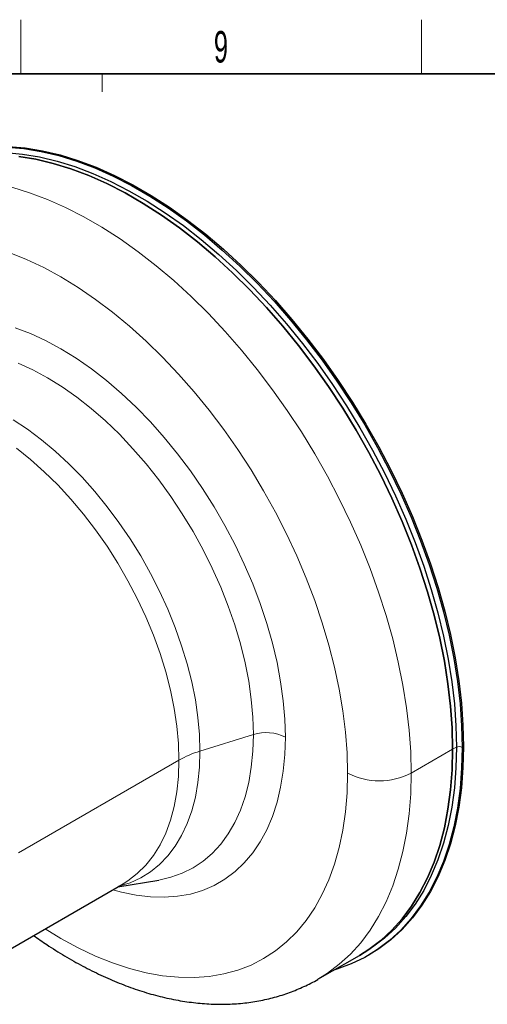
# Model space of a CAD drawing. Header units: millimetres. Extents: x 16 to 581, y 2 to 418.
# Tile 4 of 5: x 393 to 445, y 305 to 414. Entities that reach past the tile are written whole.
import ezdxf

# ---------------------------------------------------------------- set-up
doc = ezdxf.new("R2010")
doc.units = ezdxf.units.MM
doc.styles.add('SLDTEXTSTYLE0', font='TXT', dxfattribs={"width": 0.605})

msp = doc.modelspace()

# ---------------------------------------------------------------- linework, layer by layer
at = {"color": 7, "linetype": 'Continuous', "lineweight": 18}
for p, q in [((393, 408), (393, 414)), ((437.5, 408), (437.5, 414)), ((402.028, 406), (402.028, 408)), ((412.899, 332.747), (418.834, 334.592)), ((436.355, 330.305), (440.952, 332.958)), ((440.952, 332.958), (441.376, 333.203)), ((442.012, 333.162), (442.154, 333.244)), ((392.761, 321.466), (410.569, 331.746))]:
    msp.add_line(p, q, dxfattribs=at)
at = {"color": 7, "linetype": 'Continuous', "lineweight": 35}
msp.add_line((37, 408), (571, 408), dxfattribs=at)
at = {"color": 7, "linetype": 'Continuous', "lineweight": 25}
for p, q in [((403.783, 317.681), (408.33, 318.433)), ((389.572, 309.477), (404.354, 318.011)), ((425.998, 307.412), (430.594, 310.066)), ((430.594, 310.066), (431.019, 310.311)), ((431.551, 310.041), (431.693, 310.122))]:
    msp.add_line(p, q, dxfattribs=at)
at = {"color": 7, "linetype": 'Continuous', "lineweight": 25, "flags": 128}
for points in [[(391.333, 399.229), (393.193, 399.063), (395.095, 398.749), (397.033, 398.287), (398.999, 397.68), (400.989, 396.929), (402.995, 396.037), (405.011, 395.006), (407.03, 393.841), (409.046, 392.544), (411.052, 391.12), (413.042, 389.574), (415.009, 387.91), (416.946, 386.135), (418.848, 384.253), (420.708, 382.272), (422.52, 380.197), (424.278, 378.035), (425.977, 375.794), (427.61, 373.481), (429.173, 371.102), (430.661, 368.667), (432.068, 366.182), (433.391, 363.657), (434.624, 361.098), (435.763, 358.516), (436.806, 355.917), (437.748, 353.311), (438.587, 350.705), (439.32, 348.11), (439.944, 345.532), (440.457, 342.98), (440.858, 340.464), (441.145, 337.99), (441.318, 335.567), (441.376, 333.203)], [(391.469, 399.849), (393.348, 399.681), (395.269, 399.364), (397.226, 398.897), (399.212, 398.284), (401.222, 397.526), (403.248, 396.624), (405.284, 395.583), (407.323, 394.406), (409.359, 393.096), (411.385, 391.658), (413.395, 390.097), (415.381, 388.416), (417.338, 386.623), (419.259, 384.723), (421.137, 382.722), (422.968, 380.626), (424.743, 378.443), (426.459, 376.179), (428.109, 373.843), (429.688, 371.44), (431.19, 368.981), (432.612, 366.471), (433.947, 363.92), (435.193, 361.337), (436.344, 358.728), (437.397, 356.103), (438.349, 353.471), (439.196, 350.84), (439.936, 348.218), (440.566, 345.614), (441.084, 343.037), (441.489, 340.495), (441.78, 337.997), (441.954, 335.55), (442.012, 333.162)], [(391.611, 399.93), (393.489, 399.763), (395.41, 399.445), (397.367, 398.979), (399.353, 398.366), (401.363, 397.607), (403.389, 396.706), (405.425, 395.665), (407.465, 394.488), (409.501, 393.178), (411.527, 391.74), (413.536, 390.178), (415.523, 388.498), (417.479, 386.705), (419.4, 384.805), (421.279, 382.803), (423.109, 380.708), (424.885, 378.525), (426.6, 376.261), (428.25, 373.924), (429.829, 371.522), (431.332, 369.062), (432.753, 366.553), (434.089, 364.002), (435.334, 361.418), (436.485, 358.81), (437.538, 356.185), (438.49, 353.553), (439.337, 350.921), (440.077, 348.3), (440.707, 345.696), (441.226, 343.119), (441.631, 340.577), (441.921, 338.079), (442.095, 335.631), (442.154, 333.244)], [(440.952, 332.958), (440.894, 335.322), (440.721, 337.745), (440.434, 340.219), (440.033, 342.736), (439.52, 345.287), (438.896, 347.865), (438.163, 350.461), (437.324, 353.066), (436.382, 355.672), (435.339, 358.271), (434.199, 360.853), (432.966, 363.412), (431.644, 365.937), (430.237, 368.422), (428.749, 370.857), (427.186, 373.236), (425.552, 375.549), (423.854, 377.791), (422.095, 379.952), (420.283, 382.027), (418.424, 384.008), (416.522, 385.89), (414.584, 387.665), (412.618, 389.329), (410.628, 390.875), (408.622, 392.299), (406.606, 393.596), (404.587, 394.761), (402.571, 395.792), (400.565, 396.684), (398.575, 397.435), (396.608, 398.043), (394.671, 398.504), (392.769, 398.818)], [(392.769, 398.818), (394.671, 398.504), (396.608, 398.043), (398.575, 397.435), (400.565, 396.684), (402.571, 395.792), (404.587, 394.761), (406.606, 393.596), (408.622, 392.299), (410.628, 390.875), (412.618, 389.329), (414.584, 387.665), (416.522, 385.89), (418.424, 384.008), (420.283, 382.027), (422.095, 379.952), (423.854, 377.791), (425.552, 375.549), (427.186, 373.236), (428.749, 370.857), (430.237, 368.422), (431.644, 365.937), (432.966, 363.412), (434.199, 360.853), (435.339, 358.271), (436.382, 355.672), (437.324, 353.066), (438.163, 350.461), (438.896, 347.865), (439.52, 345.287), (440.033, 342.736), (440.434, 340.219), (440.721, 337.745), (440.894, 335.322), (440.952, 332.958)], [(442.012, 333.162), (441.954, 330.842), (441.78, 328.596), (441.489, 326.432), (441.084, 324.358), (440.566, 322.38), (439.936, 320.504), (439.196, 318.736), (438.349, 317.083), (437.397, 315.55), (436.344, 314.141), (435.193, 312.861), (433.947, 311.715), (432.612, 310.707), (431.19, 309.838), (429.688, 309.113), (428.109, 308.534), (427.757, 308.428)], [(430.594, 310.066), (431.644, 310.725), (432.966, 311.724), (434.199, 312.858), (435.339, 314.125), (436.382, 315.52), (437.324, 317.038), (438.163, 318.675), (438.896, 320.425), (439.52, 322.282), (440.033, 324.241), (440.434, 326.295), (440.721, 328.437), (440.894, 330.66), (440.952, 332.958)], [(440.952, 332.958), (440.894, 330.66), (440.721, 328.437), (440.434, 326.295), (440.033, 324.241), (439.52, 322.282), (438.896, 320.425), (438.163, 318.675), (437.324, 317.038), (436.382, 315.52), (435.339, 314.125), (434.199, 312.858), (432.966, 311.724), (431.644, 310.725), (430.594, 310.066)], [(441.376, 333.203), (441.318, 330.905), (441.145, 328.682), (440.858, 326.54), (440.457, 324.486), (439.944, 322.527), (439.32, 320.67), (438.587, 318.92), (437.748, 317.283), (436.806, 315.765), (435.763, 314.37), (434.624, 313.103), (433.391, 311.969), (432.068, 310.97), (431.019, 310.311)], [(442.154, 333.244), (442.095, 330.923), (441.921, 328.678), (441.631, 326.514), (441.226, 324.44), (440.707, 322.461), (440.077, 320.585), (439.337, 318.818), (438.49, 317.165), (437.538, 315.631), (436.485, 314.223), (435.334, 312.943), (434.089, 311.797), (432.753, 310.788), (431.693, 310.122)]]:
    msp.add_lwpolyline(points, dxfattribs=at)
at = {"color": 7, "linetype": 'Continuous', "lineweight": 18, "flags": 128}
for points in [[(392.012, 395.389), (393.979, 394.782), (395.969, 394.031), (397.975, 393.139), (399.991, 392.108), (402.01, 390.942), (404.026, 389.645), (406.032, 388.222), (408.021, 386.675), (409.988, 385.012), (411.926, 383.237), (413.827, 381.355), (415.687, 379.374), (417.499, 377.299), (419.258, 375.137), (420.956, 372.896), (422.59, 370.582), (424.153, 368.204), (425.641, 365.769), (427.048, 363.284), (428.37, 360.758), (429.603, 358.2), (430.743, 355.617), (431.786, 353.019), (432.728, 350.412), (433.567, 347.807), (434.299, 345.211), (434.923, 342.634), (435.437, 340.082), (435.838, 337.565), (436.125, 335.092), (436.298, 332.669), (436.355, 330.305)], [(429.284, 330.305), (429.226, 332.557), (429.052, 334.868), (428.763, 337.229), (428.36, 339.632), (427.844, 342.068), (427.217, 344.528), (426.481, 347.003), (425.64, 349.485), (424.695, 351.963), (423.652, 354.429), (422.513, 356.875), (421.282, 359.29), (419.965, 361.667), (418.565, 363.996), (417.088, 366.27), (415.54, 368.479), (413.926, 370.616), (412.252, 372.673), (410.524, 374.642), (408.748, 376.517), (406.931, 378.289), (405.08, 379.954), (403.2, 381.505), (401.3, 382.936), (399.386, 384.242), (397.465, 385.418), (395.543, 386.46), (393.629, 387.364), (391.729, 388.127)], [(392.396, 379.767), (394.072, 379.133), (395.764, 378.357), (397.465, 377.442), (399.165, 376.394), (400.857, 375.216), (402.533, 373.914), (404.186, 372.495), (405.807, 370.965), (407.39, 369.331), (408.926, 367.6), (410.409, 365.781), (411.831, 363.883), (413.187, 361.914), (414.469, 359.882), (415.672, 357.799), (416.79, 355.673), (417.818, 353.514), (418.751, 351.333), (419.584, 349.14), (420.315, 346.944), (420.939, 344.756), (421.454, 342.587), (421.856, 340.446), (422.145, 338.343), (422.319, 336.289), (422.377, 334.292)], [(418.834, 334.592), (418.776, 336.511), (418.601, 338.487), (418.311, 340.51), (417.907, 342.571), (417.391, 344.659), (416.766, 346.762), (416.035, 348.871), (415.202, 350.974), (414.27, 353.061), (413.245, 355.121), (412.132, 357.144), (410.937, 359.12), (409.665, 361.037), (408.323, 362.887), (406.919, 364.661), (405.458, 366.348), (403.949, 367.941), (402.399, 369.432), (400.817, 370.812), (399.209, 372.074), (397.585, 373.214), (395.953, 374.223), (394.321, 375.098), (392.697, 375.834)], [(392.173, 369.536), (393.74, 368.499), (395.295, 367.337), (396.829, 366.057), (398.333, 364.666), (399.801, 363.171), (401.223, 361.579), (402.594, 359.9), (403.904, 358.142), (405.148, 356.316), (406.318, 354.429), (407.409, 352.493), (408.414, 350.518), (409.328, 348.515), (410.147, 346.494), (410.865, 344.465), (411.48, 342.441), (411.987, 340.43), (412.384, 338.445), (412.67, 336.496), (412.842, 334.594), (412.899, 332.747)], [(410.569, 331.746), (410.51, 333.611), (410.332, 335.534), (410.037, 337.504), (409.626, 339.511), (409.103, 341.542), (408.468, 343.588), (407.727, 345.635), (406.883, 347.674), (405.941, 349.691), (404.906, 351.677), (403.784, 353.62), (402.582, 355.509), (401.306, 357.334), (399.962, 359.084), (398.56, 360.75), (397.106, 362.321), (395.608, 363.791), (394.076, 365.15), (392.517, 366.39)], [(422.377, 334.292), (422.319, 332.362), (422.145, 330.509), (421.856, 328.74), (421.454, 327.064), (420.939, 325.488), (420.315, 324.021), (419.584, 322.669), (418.751, 321.438), (417.818, 320.334), (416.79, 319.362), (415.672, 318.527), (414.469, 317.832), (413.187, 317.282), (411.831, 316.877), (410.409, 316.621), (408.926, 316.514), (407.39, 316.557), (405.807, 316.75), (404.186, 317.092), (403.225, 317.359)], [(408.33, 318.433), (409.665, 318.733), (410.937, 319.183), (412.132, 319.778), (413.245, 320.516), (414.27, 321.393), (415.202, 322.404), (416.035, 323.545), (416.766, 324.81), (417.391, 326.191), (417.907, 327.683), (418.311, 329.278), (418.601, 330.966), (418.776, 332.741), (418.834, 334.592)], [(412.899, 332.747), (412.842, 330.967), (412.67, 329.263), (412.384, 327.643), (411.987, 326.117), (411.48, 324.693), (410.865, 323.378), (410.147, 322.179), (409.328, 321.103), (408.414, 320.155), (407.409, 319.34), (406.318, 318.664), (405.148, 318.128), (403.904, 317.737), (403.862, 317.727)], [(404.354, 318.011), (404.906, 318.354), (405.941, 319.145), (406.883, 320.075), (407.727, 321.139), (408.468, 322.331), (409.103, 323.644), (409.626, 325.07), (410.037, 326.603), (410.332, 328.232), (410.51, 329.95), (410.569, 331.746)], [(395.691, 313.01), (397.465, 311.929), (399.386, 310.887), (401.3, 309.983), (403.2, 309.22), (405.08, 308.601), (406.931, 308.128), (408.748, 307.803), (410.524, 307.628), (412.252, 307.602), (413.926, 307.726), (415.54, 307.999), (417.088, 308.421), (418.565, 308.989), (419.965, 309.703), (421.282, 310.558), (422.513, 311.553), (423.652, 312.683), (424.695, 313.945), (425.64, 315.333), (426.481, 316.843), (427.217, 318.469), (427.844, 320.205), (428.36, 322.045), (428.763, 323.982), (429.052, 326.009), (429.226, 328.12), (429.284, 330.305)], [(436.355, 330.305), (436.298, 328.007), (436.125, 325.784), (435.838, 323.642), (435.437, 321.588), (434.923, 319.629), (434.299, 317.772), (433.567, 316.022), (432.728, 314.385), (431.786, 312.867), (430.743, 311.472), (429.603, 310.205), (428.37, 309.07), (427.048, 308.072), (425.986, 307.405)]]:
    msp.add_lwpolyline(points, dxfattribs=at)
at = {"color": 7, "linetype": 'Continuous', "lineweight": 18}
for centre, radius, start, end in [((420.238, 330.106), 4.701, 62.93158, 107.38246), ((416.242, 321.752), 11.493, 106.91028, 119.57867), ((441.649, 332.473), 0.779, 62.17758, 110.48222), ((432.82, 337.128), 7.685, 242.60967, 297.39033)]:
    msp.add_arc(centre, radius, start, end, dxfattribs=at)
at = {"color": 7, "linetype": 'Continuous', "lineweight": 25}
msp.add_open_spline([(394.424, 312.278), (394.909, 311.934), (396.051, 311.126), (397.873, 309.99), (399.88, 308.852), (401.899, 307.843), (403.923, 306.963), (405.946, 306.218), (407.962, 305.61), (409.961, 305.145), (411.938, 304.823), (413.882, 304.647), (415.786, 304.617), (417.642, 304.731), (419.443, 304.988), (421.182, 305.386), (422.856, 305.915), (424.45, 306.592), (425.492, 307.093), (425.979, 307.402), (425.984, 307.405)], degree=3, knots=[0, 0, 0, 0, 0.0454645, 0.106846, 0.1683012, 0.2298028, 0.2912943, 0.3527085, 0.4139616, 0.4749532, 0.5355722, 0.5957066, 0.6552587, 0.7141589, 0.7723788, 0.8299375, 0.8869014, 0.9433785, 0.9995091, 1, 1, 1, 1], dxfattribs=at)

# ---------------------------------------------------------------- texts
at = {"color": 7, "linetype": 'Continuous', "lineweight": 0, "insert": (415.228, 412.743), "char_height": 3.5, "attachment_point": 2, "style": 'SLDTEXTSTYLE0'}
msp.add_mtext('9', dxfattribs=at)

doc.saveas('drawing.dxf')
